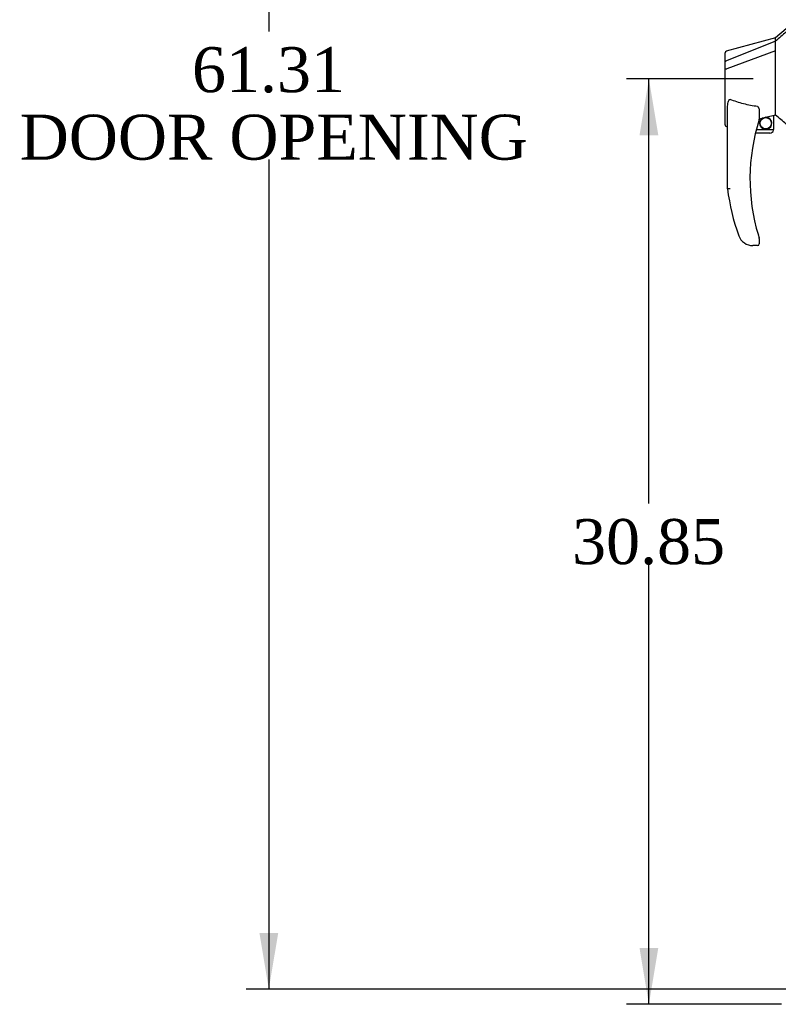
# Model space of a CAD drawing. Header units: inches. Extents: x 1 to 359, y -2 to 239.
# Tile 10 of 18: x 147 to 173, y 91 to 124. Entities that reach past the tile are written whole.
import ezdxf
from ezdxf.enums import TextEntityAlignment as Align

# ---------------------------------------------------------------- set-up
doc = ezdxf.new("R2010")
doc.units = ezdxf.units.IN
doc.header["$MEASUREMENT"] = 0
doc.layers.add('Default', color=7, linetype='Continuous')
doc.layers.add('HAN13068', color=7, linetype='Continuous')
doc.styles.add('SEACAD_Times_New_Roman', font='times.ttf')
doc.dimstyles.new('HAMMOND_(STH_-_300x200)', dxfattribs={"dimtxt": 1.5, "dimasz": 1.875, "dimexe": 0.75, "dimexo": 0.75, "dimgap": 0.375, "dimtad": 0, "dimtih": 1, "dimtoh": 1, "dimzin": 0, "dimdsep": 46, "dimtxsty": 'SEACAD_Times_New_Roman', "dimblk1": '_SE_FILLED', "dimblk2": '_SE_FILLED', "dimsah": 1, "dimcen": 0.75, "dimadec": 0, "dimazin": 0, "dimtfac": 0.8, "dimtofl": 0, "dimtmove": 0, "dimatfit": 3, "dimfxl": 1, "dimtolj": 1, "dimtzin": 0, "dimarcsym": 0})

# ---------------------------------------------------------------- blocks, each defined once
blk = doc.blocks.new('SE3')
at = {"layer": 'HAN13068', "color": 7, "linetype": 'Continuous'}
for p, q in [((172.771, 123.501), (172.416, 123.201)), ((172.416, 123.201), (170.768, 122.759)), ((172.416, 123.089), (170.78, 122.433)), ((172.416, 123.089), (172.416, 123.201)), ((172.416, 122.942), (172.416, 123.089)), ((172.416, 122.775), (170.792, 122.172)), ((172.416, 122.848), (172.416, 122.942)), ((172.416, 122.775), (172.416, 122.848)), ((172.416, 120.89), (172.416, 122.775)), ((170.736, 122.408), (170.736, 122.705)), ((170.736, 122.174), (170.736, 122.408)), ((170.736, 120.301), (170.736, 122.174)), ((170.79, 122.171), (170.792, 122.172)), ((170.816, 118.168), (170.816, 120.838)), ((172.416, 120.743), (172.416, 120.89)), ((171.876, 120.758), (171.876, 120.495)), ((171.876, 120.508), (172.003, 120.538)), ((172.086, 120.557), (172.321, 120.612)), ((172.351, 120.615), (172.416, 120.631)), ((172.351, 120.615), (172.351, 120.616)), ((172.351, 120.616), (172.351, 120.151)), ((172.416, 120.631), (172.416, 120.743)), ((170.81, 120.243), (170.816, 120.244)), ((171.777, 120.151), (172.351, 120.151)), ((172.226, 120.026), (171.745, 120.026)), ((171.378, 116.366), (171.377, 116.364)), ((171.816, 116.276), (171.661, 116.276)), ((171.876, 116.514), (171.876, 116.336))]:
    blk.add_line(p, q, dxfattribs=at)
blk.add_circle((172.089, 120.355), 0.188, dxfattribs=at)
for centre, radius, start, end in [((170.796, 122.705), 0.06, 105.824, 180.0185), ((170.78, 122.532), 0.361, 262.9065, 271.5232), ((177.98, 118.504), 6.417, 162.105, 197.0102), ((171.816, 120.495), 0.06, 342.105, 0), ((172.089, 120.355), 0.202, 115.2676, 90.8956), ((171.827, 121.482), 0.961, 280.5316, 285.6316), ((136.005, 77.184), 56.686, 49.5649, 50.0347), ((170.796, 120.301), 0.06, 179.9998, 283.6214), ((172.226, 120.151), 0.125, 346.1135, 0), ((172.226, 120.151), 0.125, 270, 310.5358), ((172.226, 120.151), 0.125, 310.5358, 346.1135), ((178.156, 119.103), 7.4, 187.261, 199.7146), ((171.661, 116.776), 0.5, 199.7146, 235.4377), ((171.816, 116.514), 0.06, 0, 17.895), ((171.661, 116.776), 0.5, 235.4377, 270), ((171.816, 116.336), 0.06, 270, 0)]:
    blk.add_arc(centre, radius, start, end, dxfattribs=at)
blk.add_open_spline([(172.771, 123.399), (172.652, 123.296), (172.534, 123.192), (172.416, 123.089)], degree=3, dxfattribs=at)
for points, knots in [([(170.78, 122.433), (170.768, 122.432), (170.756, 122.428), (170.74, 122.419), (170.736, 122.414), (170.736, 122.408)], [0, 0, 0, 0, 0.5, 0.5, 1, 1, 1, 1]), ([(170.816, 120.838), (170.816, 120.896), (170.82, 120.953), (170.834, 121.039), (170.841, 121.067), (170.855, 121.108), (170.861, 121.122), (170.873, 121.139), (170.878, 121.145), (170.891, 121.153), (170.899, 121.154), (170.906, 121.151)], [0, 0, 0, 0, 0.5, 0.5, 0.75, 0.75, 0.875, 0.875, 0.9375, 0.9375, 1, 1, 1, 1]), ([(171.816, 120.913), (171.738, 120.923), (171.66, 120.936), (171.506, 120.965), (171.429, 120.983), (171.276, 121.022), (171.201, 121.044), (171.052, 121.094), (170.979, 121.121), (170.906, 121.151)], [0, 0, 0, 0, 0.25, 0.25, 0.5, 0.5, 0.75, 0.75, 1, 1, 1, 1]), ([(171.816, 120.913), (171.82, 120.912), (171.823, 120.911), (171.83, 120.907), (171.833, 120.904), (171.841, 120.896), (171.845, 120.89), (171.852, 120.877), (171.855, 120.87), (171.86, 120.856), (171.862, 120.85), (171.868, 120.829), (171.871, 120.815), (171.874, 120.793), (171.875, 120.786), (171.875, 120.772), (171.876, 120.765), (171.876, 120.758)], [0, 0, 0, 0, 0.0625, 0.0625, 0.125, 0.125, 0.25, 0.25, 0.375, 0.375, 0.5, 0.5, 0.75, 0.75, 0.875, 0.875, 1, 1, 1, 1]), ([(172.321, 120.612), (172.325, 120.613), (172.328, 120.614), (172.336, 120.615), (172.339, 120.616), (172.347, 120.617), (172.351, 120.617), (172.351, 120.616)], [0, 0, 0, 0, 0.25, 0.25, 0.5, 0.5, 1, 1, 1, 1]), ([(170.906, 118.174), (170.9, 118.173), (170.894, 118.173), (170.882, 118.172), (170.877, 118.172), (170.86, 118.171), (170.85, 118.17), (170.838, 118.17), (170.834, 118.169), (170.828, 118.169), (170.825, 118.169), (170.82, 118.168), (170.819, 118.168), (170.816, 118.168), (170.816, 118.168), (170.816, 118.168)], [0, 0, 0, 0, 0.125, 0.125, 0.25, 0.25, 0.5, 0.5, 0.625, 0.625, 0.75, 0.75, 0.875, 0.875, 1, 1, 1, 1]), ([(171.843, 116.627), (171.848, 116.61), (171.854, 116.592), (171.862, 116.567), (171.864, 116.558), (171.868, 116.546), (171.87, 116.543), (171.871, 116.537), (171.872, 116.536), (171.873, 116.533), (171.873, 116.532), (171.873, 116.532)], [0, 0, 0, 0, 0.5, 0.5, 0.75, 0.75, 0.875, 0.875, 0.9375, 0.9375, 1, 1, 1, 1])]:
    blk.add_open_spline(points, degree=3, knots=knots, dxfattribs=at)
blk = doc.blocks.new('DMBLK4329')
at = {"layer": 'Default', "linetype": 'Continuous'}
for points in [[(155.221, 150.922), (155.846, 150.922), (155.533, 152.797)], [(155.221, 93.362), (155.533, 91.487), (155.846, 93.362)]]:
    blk.add_hatch(color=7, dxfattribs=at).paths.add_polyline_path(points)
at = {"layer": 'Default', "color": 7, "linetype": 'Continuous'}
for p, q in [((173.264, 152.797), (154.783, 152.797)), ((155.533, 152.797), (155.533, 123.417)), ((155.533, 119.142), (155.533, 91.487)), ((173.264, 91.487), (154.783, 91.487))]:
    blk.add_line(p, q, dxfattribs=at)
at = {"layer": 'Default', "color": 7, "linetype": 'Continuous', "style": 'SEACAD_Times_New_Roman'}
for s, p in [('61.31', (152.974, 122.892)), ('DOOR OPENING', (147.233, 120.642))]:
    blk.add_text(s, height=1.5, dxfattribs=at).set_placement(p, align=Align.TOP_LEFT)
blk = doc.blocks.new('_SE_FILLED')
at = {"color": 0}
blk.add_line((0, 0), (-1, 0), dxfattribs=at)
blk.add_solid([(0, 0), (-1, -0.1665), (-1, 0.1665), (0, 0)], dxfattribs=at)
blk = doc.blocks.new('DMBLK4340')
at = {"layer": 'Default', "linetype": 'Continuous'}
for points in [[(167.885, 119.958), (168.51, 119.958), (168.197, 121.833)], [(167.885, 92.86), (168.197, 90.985), (168.51, 92.86)]]:
    blk.add_hatch(color=7, dxfattribs=at).paths.add_polyline_path(points)
at = {"layer": 'Default', "color": 7, "linetype": 'Continuous'}
for p, q in [((171.666, 121.833), (167.447, 121.833)), ((168.197, 107.684), (168.197, 121.833)), ((168.197, 90.985), (168.197, 105.659)), ((172.61, 90.985), (167.447, 90.985))]:
    blk.add_line(p, q, dxfattribs=at)
at = {"layer": 'Default', "color": 7, "linetype": 'Continuous', "style": 'SEACAD_Times_New_Roman'}
blk.add_text('30.85', height=1.5, dxfattribs=at).set_placement((165.638, 107.159), align=Align.TOP_LEFT)

msp = doc.modelspace()

# ---------------------------------------------------------------- block references
at = {"layer": 'Default'}
msp.add_blockref('SE3', (0, 0), dxfattribs=at)

# ---------------------------------------------------------------- dimensions: what is measured, and where the dimension line sits
at = {"layer": 'Default', "color": 7, "linetype": 'Continuous'}
for base, p1, p2, angle, text, picture, middle, dimtype in [((155.533, 152.797), (174.014, 152.797), (174.014, 91.487), 270, '\\A1;<>\\PDOOR OPENING', 'DMBLK4329', (155.533, 122.142), 161), ((168.197, 121.833), (173.36, 90.985), (172.416, 121.833), 90, '\\A1;<>', 'DMBLK4340', (168.197, 106.409), 160)]:
    dim = msp.add_linear_dim(base=base, p1=p1, p2=p2, angle=angle, text=text, dimstyle='HAMMOND_(STH_-_300x200)', dxfattribs=at)
    dim.commit()
    dim.dimension.update_dxf_attribs({"geometry": picture, "text_midpoint": middle, "dimtype": dimtype})

doc.saveas('drawing.dxf')
